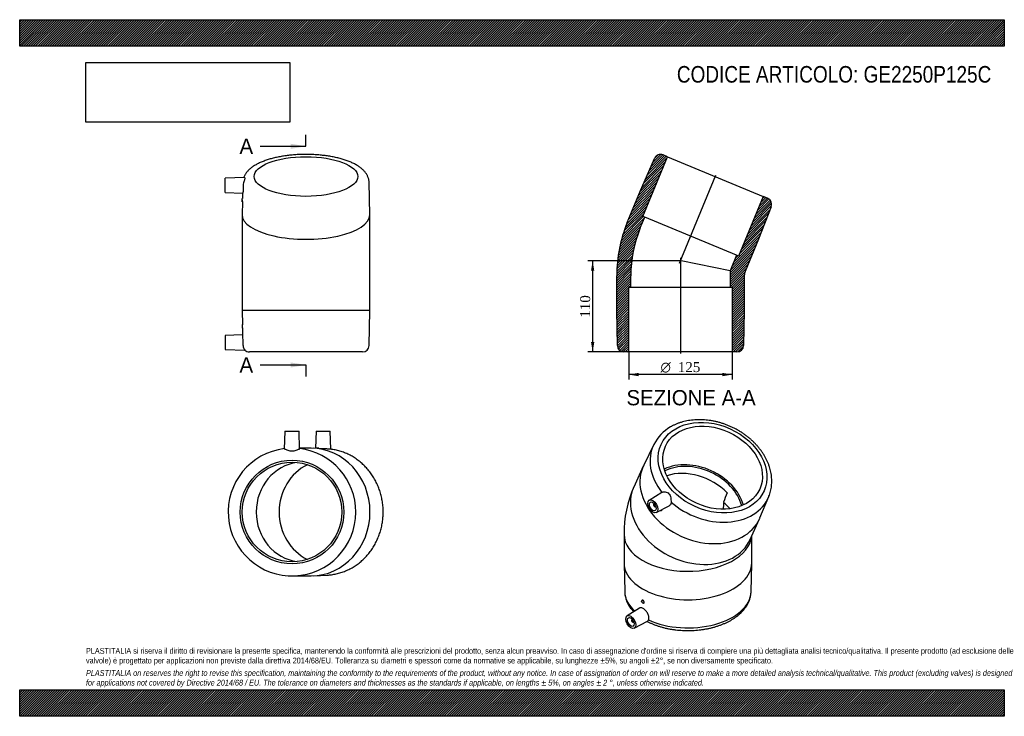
# Model space of a CAD drawing. Header units: millimetres. Extents: x 0 to 1188, y 0 to 840.
import ezdxf
from ezdxf.enums import TextEntityAlignment as Align
from ezdxf.lldxf.tags import DXFTag

# ---------------------------------------------------------------- set-up
doc = ezdxf.new("R2010")
doc.units = ezdxf.units.MM
doc.header["$LTSCALE"] = 4
for name, color, linetype in [('Default', 7, 'Continuous'), ('DV4_Default', 7, 'Continuous'), ('GE2250P125C', 7, 'Continuous')]:
    doc.layers.add(name, color=color, linetype=linetype)
doc.styles.add('SEACAD_Solid_Edge_ANSI', font='seans.ttf')
doc.styles.add('SEACAD_Solid_Edge_ANSI1_Symbols', font='semeca1.ttf')
doc.styles.add('SEACAD_Times_New_Roman', font='times.ttf')
tags = doc.linetypes.add('CENTER2', pattern=[28.575, 19.05, -3.175, 3.175, -3.175]).pattern_tags.tags
tags[10:11] = [DXFTag(74, 4), DXFTag(75, 0), DXFTag(340, '0'), DXFTag(46, 0.0), DXFTag(50, 0.0), DXFTag(44, 0.0), DXFTag(45, 0.0)]
tags[8:9] = [DXFTag(74, 4), DXFTag(75, 0), DXFTag(340, '0'), DXFTag(46, 0.0), DXFTag(50, 0.0), DXFTag(44, 0.0), DXFTag(45, 0.0)]
tags[6:7] = [DXFTag(74, 4), DXFTag(75, 0), DXFTag(340, '0'), DXFTag(46, 0.0), DXFTag(50, 0.0), DXFTag(44, 0.0), DXFTag(45, 0.0)]
tags[4:5] = [DXFTag(74, 4), DXFTag(75, 0), DXFTag(340, '0'), DXFTag(46, 0.0), DXFTag(50, 0.0), DXFTag(44, 0.0), DXFTag(45, 0.0)]
doc.dimstyles.new('ANSImm', dxfattribs={"dimtxt": 12, "dimasz": 12, "dimexe": 6, "dimexo": 0, "dimgap": 3, "dimtad": 1, "dimdsep": 46, "dimtxsty": 'SEACAD_Times_New_Roman', "dimblk1": '_SE_FILLED', "dimblk2": '_SE_FILLED', "dimsah": 1, "dimcen": 6, "dimazin": 0, "dimtfac": 0.85, "dimtdec": 3, "dimtofl": 0, "dimtmove": 0, "dimatfit": 3, "dimfxl": 1, "dimarcsym": 0})
picture_1 = doc.add_image_def('image1.jpg', size_in_pixel=(4302, 1260))

# ---------------------------------------------------------------- blocks, each defined once
blk = doc.blocks.new('SE')
at = {"layer": 'GE2250P125C', "color": 7, "linetype": 'Continuous'}
for p, q in [((765.1, 327.7), (752.9, 302.9)), ((752.3, 301.7), (741, 276.5)), ((774.6, 270), (759.6, 260.4)), ((893.2, 239.4), (903.8, 265)), ((765.7, 256.5), (765.2, 256.2)), ((767.2, 252.7), (767.7, 253)), ((768.1, 245.7), (783.8, 253.9)), ((774.2, 248.1), (774.4, 248.3)), ((881.3, 213.1), (892.6, 238.2)), ((729.2, 219.3), (729.2, 185)), ((883.2, 185), (883.2, 217.4)), ((729.2, 184.4), (730.1, 150)), ((882.4, 150), (883.2, 184.4)), ((751, 140), (750.8, 139.8)), ((752.8, 136.4), (753.1, 136.5)), ((747.7, 130.5), (732.9, 121.1)), ((739, 117.1), (738.6, 116.8)), ((740.6, 113.4), (741, 113.7)), ((741.4, 106.4), (757.6, 114.8))]:
    blk.add_line(p, q, dxfattribs=at)
for centre, radius, start, end in [((809.7, 305.5), 49.8, 119.2956, 153.3651), ((867.4, 220.8), 138.2, 156.2249, 180.6241), ((942, 229.5), 97, 155.7585, 162.8757), ((1009.9, 243.9), 161.2, 174.9884, 177.9103)]:
    blk.add_arc(centre, radius, start, end, dxfattribs=at)
for centre, major_axis, ratio in [((836, 299.8), (-62.1, 28.1), 0.754344), ((836, 299.8), (56.9, -25.8), 0.754344), ((763.9, 253.1), (-4.25, 7.36), 0.57735), ((763.9, 253.1), (-2.92, 5.07), 0.57735), ((751.8, 138.1), (-1, 1.73), 0.57735), ((737.3, 113.8), (4.25, -7.36), 0.57735), ((737.3, 113.8), (2.92, -5.07), 0.57735)]:
    blk.add_ellipse(centre, major_axis=major_axis, ratio=ratio, dxfattribs=at)
for centre, major_axis, ratio, start_param, end_param in [((833.9, 295.1), (69.4, -31.4), 0.754344, 3.118609, 4.104377), ((833.9, 295.1), (69.4, -31.4), 0.754344, -3.167202, -3.164576), ((822.5, 269.9), (70.2, -31.7), 0.754344, 3.118609, 6.283185), ((814.9, 253.2), (-56.9, 25.8), 0.754344, 3.715652, 5.709126), ((814.9, 253.2), (-54.7, 24.7), 0.754344, 3.697925, 5.726853), ((811.1, 244.8), (54.7, -24.7), 0.754344, 1.074737, 2.453161), ((811.1, 244.8), (-70.2, 31.7), 0.754344, 0, 3.141593), ((833.9, 295.1), (69.4, -31.4), 0.754344, 4.328283, 6.306744), ((766.2, 254.5), (-1, 1.73), 0.57735, 0, 3.709895), ((766.2, 254.5), (-1, 1.73), 0.57735, 5.714883, 6.283185), ((806.2, 234), (-59.4, 12.8), 0.675461, 3.846667, 4.057029), ((773.2, 249.8), (1, -1.73), 0.57735, 5.402516, 6.283185), ((773.2, 249.8), (1, -1.73), 0.57735, 0, 0.831279), ((822.5, 269.9), (70.2, -31.7), 0.754344, 0, 0.022984), ((806.2, 219.3), (77, 0), 0.57735, 3.14158, 6.235906), ((806.2, 185), (-77, 0), 0.57735, 0, 3.141593), ((806.2, 150.6), (-76.2, 0), 0.57735, 0.014143, 0.56926), ((806.2, 150.6), (-76.2, 0), 0.57735, 0.897351, 3.12745), ((739.6, 115.1), (1, -1.73), 0.57735, 2.57329, 6.283185), ((739.6, 115.1), (1, -1.73), 0.57735, 0, 0.568302)]:
    blk.add_ellipse(centre, major_axis=major_axis, ratio=ratio, start_param=start_param, end_param=end_param, dxfattribs=at)
for points, knots in [([(903.8, 265), (903.9, 265.1), (904.3, 266.2), (905.1, 268.4), (906, 271.4), (906.7, 274.6), (907.2, 277.7), (907.4, 281), (907.5, 284.3), (907.3, 287.6), (907, 290.9), (906.4, 294.3), (905.6, 297.6), (904.6, 301), (903.4, 304.3), (902, 307.6), (900.4, 310.9), (898.7, 314.1), (896.7, 317.3), (894.5, 320.4), (892.2, 323.4), (889.7, 326.4), (887, 329.3), (884.2, 332), (881.3, 334.7), (878.2, 337.2), (875, 339.6), (871.6, 341.9), (868.2, 344.1), (864.6, 346.1), (861, 347.9), (857.3, 349.7), (853.5, 351.2), (849.7, 352.6), (845.8, 353.9), (841.9, 354.9), (838, 355.8), (834, 356.6), (830.1, 357.1), (826.1, 357.5), (822.2, 357.7), (818.3, 357.7), (814.4, 357.5), (810.6, 357.1), (806.9, 356.6), (803.2, 355.9), (799.7, 355), (796.2, 353.9), (792.8, 352.7), (789.6, 351.3), (787.1, 350), (785.7, 349.2), (785.3, 349)], [0, 0, 0, 0, 0.002553, 0.022541, 0.042531, 0.062537, 0.082573, 0.102653, 0.122785, 0.142979, 0.163239, 0.183566, 0.203961, 0.224419, 0.244938, 0.265509, 0.286128, 0.306785, 0.327475, 0.348191, 0.368926, 0.389675, 0.410434, 0.4312, 0.45197, 0.472742, 0.493514, 0.514286, 0.535057, 0.555829, 0.576601, 0.597374, 0.618149, 0.638927, 0.659708, 0.680493, 0.701283, 0.722077, 0.742877, 0.763681, 0.784489, 0.805299, 0.826108, 0.846913, 0.867709, 0.888492, 0.909255, 0.929992, 0.950694, 0.971354, 0.991963, 1, 1, 1, 1]), ([(774.8, 270.1), (775.7, 270.6), (777.2, 270.8), (779.6, 270.5), (780.4, 270.3), (782, 269.6), (782.7, 269.1), (784, 267.8), (784.4, 267.1), (785.1, 265.4), (785.3, 264.5), (785.6, 262.7), (785.7, 261.8), (785.9, 260), (785.9, 259.1), (785.9, 258.4)], [0, 0, 0, 0, 0.25, 0.25, 0.375, 0.375, 0.5, 0.5, 0.625, 0.625, 0.75, 0.75, 0.875, 0.875, 1, 1, 1, 1]), ([(785.9, 258.4), (785.9, 257.8), (785.9, 257.2), (785.6, 256.1), (785.5, 255.6), (784.8, 254.6), (784.3, 254.2), (783.8, 253.9)], [0, 0, 0, 0, 0.0625, 0.0625, 0.125, 0.125, 0.2082621, 0.2082621, 0.2082621, 0.2082621]), ([(774.9, 249.2), (774.9, 249), (774.8, 248.8), (774.7, 248.5), (774.6, 248.4), (774.4, 248.3)], [0.3085103, 0.3085103, 0.3085103, 0.3085103, 0.375, 0.375, 0.4372304, 0.4372304, 0.4372304, 0.4372304]), ([(730.1, 150), (730.1, 149.7), (730.1, 148.6), (730.3, 146.5), (730.8, 144), (731.5, 141.5), (732.3, 139), (733.4, 136.5), (734.7, 134.1), (736.3, 131.7), (738, 129.4), (739.5, 127.5), (740.5, 126.5), (740.9, 126.1)], [0, 0, 0, 0, 0.0206001, 0.0836117, 0.1466658, 0.2099493, 0.2736326, 0.3378591, 0.4027354, 0.4683247, 0.5346427, 0.6016588, 0.6317614, 0.6317614, 0.6317614, 0.6317614]), ([(756.9, 114.4), (757.4, 114.2), (759.1, 113.3), (761.8, 112.1), (765.2, 110.7), (768.7, 109.4), (772.3, 108.2), (776, 107.2), (779.8, 106.2), (783.7, 105.4), (787.6, 104.8), (791.6, 104.2), (795.6, 103.8), (799.6, 103.6), (803.7, 103.4), (807.8, 103.4), (811.8, 103.5), (815.9, 103.7), (819.9, 104.1), (823.9, 104.6), (827.8, 105.3), (831.7, 106), (835.5, 106.9), (839.2, 107.9), (842.8, 109.1), (846.4, 110.3), (849.8, 111.7), (853.1, 113.2), (856.3, 114.8), (859.4, 116.5), (862.3, 118.4), (865, 120.3), (867.6, 122.3), (870, 124.5), (872.2, 126.7), (874.2, 129), (876, 131.4), (877.6, 133.8), (878.9, 136.3), (880.1, 138.9), (881, 141.4), (881.7, 144), (882.1, 146.6), (882.4, 148.7), (882.4, 149.7), (882.4, 150.1)], [0.016161, 0.016161, 0.016161, 0.016161, 0.0284003, 0.05223, 0.07604, 0.0998239, 0.1235784, 0.1473028, 0.1709981, 0.1946665, 0.218311, 0.2419353, 0.2655432, 0.289139, 0.3127271, 0.3363118, 0.3598978, 0.3834882, 0.4070875, 0.4307001, 0.4543307, 0.4779837, 0.5016634, 0.5253739, 0.5491187, 0.5729007, 0.5967218, 0.6205821, 0.6444798, 0.6684097, 0.6923626, 0.7163208, 0.7402582, 0.7641442, 0.7879414, 0.8116071, 0.8350969, 0.8583696, 0.8813928, 0.9041485, 0.926636, 0.948873, 0.970894, 0.9927476, 1, 1, 1, 1]), ([(758.7, 116.3), (759, 116.7), (759.1, 117.2), (759.3, 118.4), (759.3, 119), (759.1, 120.9), (758.7, 122.3), (757.3, 124.9), (756.4, 126.2), (754.4, 128.4), (753.3, 129.3), (751.1, 130.6), (750.1, 130.9), (748.6, 130.9), (748.1, 130.8), (747.7, 130.5)], [0, 0, 0, 0, 0.0625, 0.0625, 0.125, 0.125, 0.25, 0.25, 0.375, 0.375, 0.5, 0.5, 0.625, 0.625, 0.7046397, 0.7046397, 0.7046397, 0.7046397]), ([(753.1, 136.5), (753.3, 136.7), (753.5, 137), (753.5, 137.9), (753.3, 138.4), (752.8, 139.3), (752.4, 139.7), (751.7, 140.1), (751.3, 140.1), (751, 140), (751, 140), (751, 140)], [0.2501565, 0.2501565, 0.2501565, 0.2501565, 0.375, 0.375, 0.5, 0.5, 0.625, 0.625, 0.75, 0.75, 0.7501819, 0.7501819, 0.7501819, 0.7501819]), ([(757.6, 114.8), (757.7, 114.9), (757.8, 114.9), (758.2, 115.3), (758.5, 115.7), (758.7, 116.3)], [0.8290032, 0.8290032, 0.8290032, 0.8290032, 0.875, 0.875, 1, 1, 1, 1])]:
    blk.add_open_spline(points, degree=3, knots=knots, dxfattribs=at)
blk.add_open_spline([(774.6, 270), (774.7, 270), (774.8, 270.1), (774.8, 270.1)], degree=3, dxfattribs=at)
blk = doc.blocks.new('SE1')
at = {"layer": 'GE2250P125C', "color": 7, "linetype": 'Continuous'}
for p, q in [((320.1, 343.8), (319.3, 322)), ((320.1, 343.8), (337.1, 343.8)), ((337.8, 322), (337.1, 343.8)), ((357.8, 343.8), (357.1, 323.3)), ((357.8, 343.8), (374.8, 343.8)), ((375.5, 322), (374.8, 343.8)), ((351.5, 323.3), (337.8, 323.3)), ((366.5, 322.6), (355, 323.2)), ((360.8, 323.3), (356.8, 323.3)), ((356.8, 323.3), (356.8, 323.1)), ((360.8, 322.9), (360.8, 323.3)), ((328.6, 169.3), (335.5, 169.3)), ((335.5, 169.3), (351.5, 169.3)), ((355, 169.4), (371.1, 170.3))]:
    blk.add_line(p, q, dxfattribs=at)
for radius in [62.5, 60]:
    blk.add_circle((328.6, 246.3), radius, dxfattribs=at)
for centre, radius, start, end in [((328.6, 246.3), 77, 96.8886, 0), ((328.6, 270.1), 52.7, 99.3094, 100.1207), ((328.6, 270.1), 52.7, 79.876, 80.6883), ((328.6, 246.3), 77, 0, 83.1114)]:
    blk.add_arc(centre, radius, start, end, dxfattribs=at)
for centre, major_axis, start_param, end_param in [((351.5, 246.3), (0, 77), 3.141593, 6.283185), ((340.8, 246.3), (0, -60), 3.247879, 6.176899), ((370.7, 246.3), (0, 62.5), 0.420179, 2.721414), ((367.7, 246.3), (0, 76.2), 3.189896, 3.228684)]:
    blk.add_ellipse(centre, major_axis=major_axis, ratio=0.92388, start_param=start_param, end_param=end_param, dxfattribs=at)
for points, knots in [([(320.1, 322), (320.8, 322.1), (322, 321.6), (324.2, 320.8), (325, 320.5), (326.7, 320.1), (327.7, 320), (329.5, 320), (330.4, 320.1), (332.1, 320.5), (332.9, 320.8), (334.4, 321.3), (335.1, 321.6), (336.2, 321.9), (336.7, 322), (337.1, 322)], [0, 0, 0, 0, 0.25, 0.25, 0.375, 0.375, 0.5, 0.5, 0.625, 0.625, 0.75, 0.75, 0.875, 0.875, 1, 1, 1, 1]), ([(375.5, 322), (375.5, 322), (375.5, 322), (375.1, 322), (374.8, 322), (373.8, 322.1), (372.7, 322.2), (370.2, 322.4), (368.8, 322.5), (367, 322.6), (366.7, 322.6), (366.5, 322.6)], [0.0034198, 0.0034198, 0.0034198, 0.0034198, 0.0625, 0.0625, 0.125, 0.125, 0.25, 0.25, 0.375, 0.375, 0.3960346, 0.3960346, 0.3960346, 0.3960346]), ([(373.8, 170.5), (374.8, 170.6), (376.4, 170.7), (379.2, 171.2), (382, 171.7), (384.8, 172.4), (387.6, 173.2), (390.4, 174.2), (393.1, 175.2), (395.8, 176.4), (398.4, 177.7), (401, 179.1), (403.5, 180.6), (406, 182.2), (408.4, 183.9), (410.7, 185.8), (413, 187.7), (415.1, 189.7), (417.2, 191.9), (419.3, 194.1), (421.2, 196.4), (423.1, 198.8), (424.8, 201.2), (426.5, 203.8), (428.1, 206.4), (429.5, 209), (430.9, 211.8), (432.1, 214.6), (433.3, 217.4), (434.3, 220.3), (435.3, 223.3), (436.1, 226.2), (436.8, 229.2), (437.4, 232.3), (437.9, 235.4), (438.2, 238.4), (438.5, 241.5), (438.6, 244.6), (438.6, 247.7), (438.5, 250.8), (438.3, 253.9), (437.9, 257), (437.4, 260.1), (436.9, 263.1), (436.2, 266.2), (435.4, 269.1), (434.4, 272.1), (433.4, 275), (432.3, 277.8), (431, 280.7), (429.6, 283.4), (428.2, 286.1), (426.6, 288.7), (425, 291.2), (423.2, 293.7), (421.4, 296.1), (419.4, 298.4), (417.4, 300.6), (415.3, 302.8), (413.1, 304.8), (410.9, 306.8), (408.5, 308.6), (406.1, 310.3), (403.7, 312), (401.1, 313.5), (398.6, 314.9), (395.9, 316.2), (393.3, 317.4), (390.5, 318.4), (387.8, 319.4), (385, 320.2), (382.2, 320.9), (379.4, 321.5), (377.1, 321.8), (375.9, 322), (375.5, 322)], [0, 0, 0, 0, 0.011858, 0.02562, 0.039385, 0.053152, 0.066922, 0.080696, 0.094474, 0.108258, 0.122046, 0.135841, 0.149641, 0.163448, 0.177261, 0.191081, 0.204907, 0.21874, 0.232579, 0.246425, 0.260276, 0.274134, 0.287997, 0.301866, 0.31574, 0.329618, 0.343501, 0.357389, 0.371279, 0.385174, 0.399071, 0.412972, 0.426875, 0.44078, 0.454687, 0.468596, 0.482506, 0.496417, 0.510329, 0.524242, 0.538155, 0.552067, 0.56598, 0.579892, 0.593802, 0.607712, 0.62162, 0.635526, 0.64943, 0.663332, 0.67723, 0.691126, 0.705017, 0.718905, 0.732788, 0.746667, 0.76054, 0.774408, 0.788271, 0.802127, 0.815977, 0.82982, 0.843657, 0.857487, 0.87131, 0.885126, 0.898936, 0.912738, 0.926535, 0.940326, 0.954111, 0.967891, 0.981666, 0.995437, 1, 1, 1, 1])]:
    blk.add_open_spline(points, degree=3, knots=knots, dxfattribs=at)
blk = doc.blocks.new('SE2')
at = {"layer": 'GE2250P125C', "color": 7, "linetype": 'Continuous'}
for p, q in [((271.2, 649.6), (247.9, 648.8)), ((247.9, 631.8), (247.9, 648.8)), ((422.4, 604.9), (421.6, 643.9)), ((247.9, 631.8), (269.1, 631)), ((269, 631), (268.8, 624.2)), ((268.4, 620.3), (268.4, 624.3)), ((268.8, 624.3), (268.4, 624.3)), ((268.7, 620.8), (268.4, 604.9)), ((268.4, 620.3), (268.7, 620.3)), ((268.4, 604.7), (268.4, 565.9)), ((422.4, 565.9), (422.4, 604.7)), ((268.4, 565.9), (268.4, 531.3)), ((422.4, 531.3), (422.4, 565.9)), ((268.4, 531.3), (268.4, 489.3)), ((422.4, 489.3), (422.4, 531.3)), ((422.4, 489.3), (268.4, 489.3)), ((268.4, 489.3), (268.7, 472.2)), ((421.6, 447.1), (422.4, 489.3)), ((268.4, 472.3), (268.4, 468.3)), ((268.7, 472.3), (268.4, 472.3)), ((268.4, 468.3), (268.8, 468.3)), ((268.8, 468.3), (269, 460)), ((269, 460), (247.9, 459.3)), ((247.9, 459.3), (247.9, 442.3)), ((247.9, 442.3), (271.8, 441.4)), ((413.6, 439.3), (277.2, 439.3))]:
    blk.add_line(p, q, dxfattribs=at)
for centre, radius, start, end in [((244.5, 622.7), 24.4, 354.2422, 0), ((192.2, 468.7), 76.7, 359.6506, 2.6409), ((193.5, 449.2), 76.3, 358.4019, 8.1192), ((277.6, 446.8), 7.9, 177.4044, 222.2762), ((277.2, 447.3), 8, 226.7594, 270), ((413.6, 447.3), 8, 270, 358.8542)]:
    blk.add_arc(centre, radius, start, end, dxfattribs=at)
blk.add_ellipse((345.4, 650.9), major_axis=(-62.5, 0), ratio=0.382683, dxfattribs=at)
for start_param, end_param in [(3.133308, 6.283185), (0, 0.008284)]:
    blk.add_ellipse((345.4, 604.7), major_axis=(77, 0), ratio=0.382683, start_param=start_param, end_param=end_param, dxfattribs=at)
for points, knots in [([(345.4, 677.6), (344.8, 677.6), (343.4, 677.6), (340.7, 677.5), (337.7, 677.4), (334.7, 677.3), (331.7, 677.1), (328.7, 676.8), (325.7, 676.5), (322.8, 676.2), (319.9, 675.8), (317, 675.3), (314.2, 674.8), (311.4, 674.3), (308.7, 673.7), (306, 673.1), (303.4, 672.4), (300.9, 671.7), (298.4, 670.9), (296, 670), (293.7, 669.2), (291.4, 668.2), (289.2, 667.3), (287.1, 666.2), (285.1, 665.2), (283.2, 664), (281.4, 662.8), (279.6, 661.6), (278, 660.3), (276.5, 658.9), (275.2, 657.6), (273.9, 656.1), (272.9, 654.7), (271.9, 653.2), (271.1, 651.7), (270.6, 650.5), (270.3, 649.7), (270.3, 649.6)], [0, 0, 0, 0, 0.015008, 0.0434356, 0.0718684, 0.1003094, 0.1287633, 0.1572348, 0.1857289, 0.214251, 0.2428067, 0.2714021, 0.3000435, 0.3287381, 0.3574937, 0.3863185, 0.4152217, 0.4442131, 0.4733034, 0.5025035, 0.5318247, 0.5612776, 0.5908714, 0.6206114, 0.6504966, 0.6805146, 0.7106356, 0.7407967, 0.7708765, 0.8007338, 0.830198, 0.8590932, 0.8872713, 0.9146416, 0.9411825, 0.9669351, 0.9762035, 0.9762035, 0.9762035, 0.9762035]), ([(421.6, 643.9), (421.6, 643.9), (421.6, 644.4), (421.5, 645.5), (421.3, 646.9), (420.9, 648.4), (420.4, 649.9), (419.8, 651.3), (419.1, 652.7), (418.3, 654.1), (417.3, 655.5), (416.3, 656.8), (415, 658.2), (413.7, 659.5), (412.2, 660.8), (410.6, 662), (408.9, 663.2), (407, 664.4), (405.1, 665.5), (403, 666.6), (400.9, 667.6), (398.7, 668.5), (396.4, 669.5), (394, 670.3), (391.6, 671.1), (389.1, 671.9), (386.5, 672.6), (383.9, 673.3), (381.2, 673.9), (378.4, 674.5), (375.6, 675), (372.8, 675.5), (369.9, 675.9), (367, 676.3), (364.1, 676.6), (361.1, 676.9), (358.1, 677.2), (355.1, 677.3), (352, 677.5), (349, 677.6), (346.8, 677.6), (345.6, 677.6), (345.4, 677.6)], [0, 0, 0, 0, 0.000804, 0.022783, 0.044756, 0.06684, 0.089155, 0.111821, 0.13495, 0.158645, 0.18299, 0.208039, 0.233804, 0.260248, 0.287283, 0.314783, 0.342601, 0.3706, 0.398663, 0.426685, 0.454622, 0.482449, 0.510155, 0.53774, 0.565208, 0.592567, 0.619826, 0.646994, 0.674081, 0.701096, 0.728047, 0.754942, 0.781788, 0.808591, 0.835359, 0.862096, 0.888807, 0.915499, 0.942175, 0.96884, 0.994094, 1, 1, 1, 1]), ([(271.2, 649.6), (271.3, 649.6), (271.3, 649.6), (271.6, 649.5), (271.8, 649.3), (271.8, 648.5), (271.6, 648.1), (271.2, 646.9), (270.9, 646.2), (270.4, 644.8), (270.1, 644), (269.8, 642.2), (269.7, 641.3), (269.7, 640.4)], [0.3316925, 0.3316925, 0.3316925, 0.3316925, 0.375, 0.375, 0.5, 0.5, 0.625, 0.625, 0.75, 0.75, 0.875, 0.875, 1, 1, 1, 1]), ([(269.7, 640.4), (269.7, 639.6), (269.7, 638.9), (269.7, 637.4), (269.7, 636.7), (269.7, 634.6), (269.6, 633.5), (269.3, 631.8), (269.2, 631.2), (269.1, 631), (269.1, 631), (269.1, 631)], [0, 0, 0, 0, 0.0625, 0.0625, 0.125, 0.125, 0.25, 0.25, 0.375, 0.375, 0.4008814, 0.4008814, 0.4008814, 0.4008814])]:
    blk.add_open_spline(points, degree=3, knots=knots, dxfattribs=at)
blk = doc.blocks.new('SE4')
at = {"color": 7, "linetype": 'Continuous', "style": 'SEACAD_Solid_Edge_ANSI'}
blk.add_text('A', height=18.4, dxfattribs=at).set_placement((265.2, 696.6), align=Align.TOP_LEFT)
blk = doc.blocks.new('SE5')
at = {"color": 7, "linetype": 'Continuous', "style": 'SEACAD_Solid_Edge_ANSI'}
blk.add_text('A', height=18.4, dxfattribs=at).set_placement((265.2, 432.9), align=Align.TOP_LEFT)
blk = doc.blocks.new('SEANNOT_GROUP')
at = {"linetype": 'Continuous'}
blk.add_hatch(color=7, dxfattribs=at).paths.add_polyline_path([(327, 684.3), (345.4, 687.4), (327, 690.4)])
at = {"color": 7, "linetype": 'Continuous'}
blk.add_lwpolyline([(290.2, 687.4), (345.4, 687.4)], dxfattribs=at)
blk = doc.blocks.new('SEANNOT_GROUP1')
at = {"linetype": 'Continuous'}
blk.add_hatch(color=7, dxfattribs=at).paths.add_polyline_path([(327, 420.6), (345.4, 423.7), (327, 426.7)])
at = {"color": 7, "linetype": 'Continuous'}
blk.add_lwpolyline([(290.2, 423.7), (345.4, 423.7)], dxfattribs=at)
blk = doc.blocks.new('SE3')
at = {"layer": 'Default', "color": 7, "linetype": 'CENTER2'}
for p, q in [((345.4, 687.4), (345.4, 701.2)), ((345.4, 423.7), (345.4, 409.9))]:
    blk.add_line(p, q, dxfattribs=at)
at = {"layer": 'Default', "color": 7, "linetype": 'CENTER2', "const_width": 0.0001}
blk.add_lwpolyline([(345.4, 687.4), (345.4, 423.7)], dxfattribs=at)
at = {"layer": 'Default'}
for name in ['SE4', 'SEANNOT_GROUP', 'SE5', 'SEANNOT_GROUP1']:
    blk.add_blockref(name, (0, 0), dxfattribs=at)
blk = doc.blocks.new('SE6')
at = {"layer": 'GE2250P125C', "linetype": 'Continuous'}
h = blk.add_hatch(dxfattribs=at)
h.set_pattern_fill('LINE', scale=0.629921, angle=45, style=0)
edge = h.paths.add_edge_path()
edge.add_line((734.8, 439.3), (734.8, 517.3))
edge.add_line((734.8, 517.3), (737.3, 517.3))
edge.add_line((737.3, 517.3), (737.3, 531.3))
edge.add_arc((887.8, 531.3), 150.5, 157.5, 180, ccw=False)
edge.add_line((748.7, 588.9), (754.1, 601.8))
edge.add_line((754.1, 601.8), (751.8, 602.8))
edge.add_line((751.8, 602.8), (781.6, 674.8))
edge.add_line((781.6, 674.8), (776.4, 677))
edge.add_arc((773.3, 669.6), 8, 67.5, 156.3542)
edge.add_line((766, 672.8), (749.1, 634.2))
edge.add_line((749.1, 634.2), (733, 595.4))
edge.add_arc((887.8, 531.3), 167.5, 157.5, 180)
edge.add_line((720.3, 531.3), (720.3, 489.3))
edge.add_line((720.3, 489.3), (721.1, 447.1))
edge.add_arc((729.1, 447.3), 8, 181.1458, 270)
edge.add_line((729.1, 439.3), (734.8, 439.3))
h = blk.add_hatch(dxfattribs=at)
h.set_pattern_fill('LINE', scale=0.629921, angle=45, style=0)
edge = h.paths.add_edge_path()
edge.add_line((859.8, 517.3), (859.8, 439.3))
edge.add_line((859.8, 439.3), (865.4, 439.3))
edge.add_arc((865.4, 447.3), 8, 270, 358.8542)
edge.add_line((873.4, 447.1), (874.3, 489.3))
edge.add_line((874.3, 489.3), (874.3, 531.3))
edge.add_arc((887.8, 531.3), 13.5, 157.5, 180, ccw=False)
edge.add_line((875.3, 536.4), (891.4, 575.2))
edge.add_line((891.4, 575.2), (906.7, 614.5))
edge.add_arc((899.3, 617.4), 8, 338.6458, 427.5)
edge.add_line((902.3, 624.8), (897.1, 627))
edge.add_line((897.1, 627), (867.3, 554.9))
edge.add_line((867.3, 554.9), (865, 555.9))
edge.add_line((865, 555.9), (857.3, 537.3))
edge.add_line((857.3, 537.3), (857.3, 517.3))
edge.add_line((857.3, 517.3), (859.8, 517.3))
at = {"layer": 'DV4_Default', "color": 7, "linetype": 'CENTER2'}
for p, q in [((796.1, 546.5), (840, 652.5)), ((797.3, 552.8), (797.3, 437.5))]:
    blk.add_line(p, q, dxfattribs=at)
at = {"layer": 'GE2250P125C', "color": 7, "linetype": 'Continuous'}
for p, q in [((749.1, 634.2), (766, 672.8)), ((751.8, 602.8), (781.6, 674.8)), ((781.6, 674.8), (776.4, 677)), ((781.6, 674.8), (897.1, 627)), ((733, 595.4), (749.1, 634.2)), ((897.1, 627), (867.3, 554.9)), ((902.3, 624.8), (897.1, 627)), ((906.7, 614.5), (891.4, 575.2)), ((748.7, 588.9), (754.1, 601.8)), ((754.1, 601.8), (751.8, 602.8)), ((865, 555.9), (754.1, 601.8)), ((891.4, 575.2), (875.3, 536.4)), ((857.3, 537.3), (798.2, 549.1)), ((865, 555.9), (857.3, 537.3)), ((867.3, 554.9), (865, 555.9)), ((857.3, 537.3), (857.3, 517.3)), ((720.3, 489.3), (720.3, 531.3)), ((737.3, 517.3), (737.3, 531.3)), ((874.3, 531.3), (874.3, 489.3)), ((734.8, 439.3), (734.8, 517.3)), ((734.8, 517.3), (737.3, 517.3)), ((737.3, 517.3), (857.3, 517.3)), ((857.3, 517.3), (859.8, 517.3)), ((859.8, 517.3), (859.8, 439.3)), ((721.1, 447.1), (720.3, 489.3)), ((874.3, 489.3), (873.4, 447.1)), ((734.8, 439.3), (729.1, 439.3)), ((859.8, 439.3), (734.8, 439.3)), ((865.4, 439.3), (859.8, 439.3))]:
    blk.add_line(p, q, dxfattribs=at)
for centre, radius, start, end in [((773.3, 669.6), 8, 67.5, 156.3542), ((899.3, 617.4), 8, 338.6458, 67.5), ((887.8, 531.3), 167.5, 157.5, 180), ((887.8, 531.3), 150.5, 157.5, 180), ((887.8, 531.3), 13.5, 157.5, 180), ((729.1, 447.3), 8, 181.1458, 270), ((865.4, 447.3), 8, 270, 358.8542)]:
    blk.add_arc(centre, radius, start, end, dxfattribs=at)
blk = doc.blocks.new('GDimGGroup')
at = {"layer": 'Default', "linetype": 'Continuous'}
for points in [[(746.8, 410.1), (746.8, 414.1), (734.8, 412.1)], [(847.8, 410.1), (859.8, 412.1), (847.8, 414.1)]]:
    blk.add_hatch(color=7, dxfattribs=at).paths.add_polyline_path(points)
at = {"layer": 'Default', "color": 7, "linetype": 'Continuous'}
for p, q in [((734.8, 439.3), (734.8, 406.1)), ((859.8, 439.3), (859.8, 406.1)), ((859.8, 412.1), (734.8, 412.1))]:
    blk.add_line(p, q, dxfattribs=at)
for s, style, p in [('O', 'SEACAD_Solid_Edge_ANSI1_Symbols', (773.2, 427.1)), ('125', 'SEACAD_Times_New_Roman', (794.1, 427.1))]:
    blk.add_text(s, height=12, dxfattribs=dict(at, style=style)).set_placement(p, align=Align.TOP_LEFT)
blk = doc.blocks.new('DMBLK7')
at = {"layer": 'Default', "linetype": 'Continuous'}
for points in [[(689.3, 537.3), (693.3, 537.3), (691.3, 549.3)], [(689.3, 451.3), (691.3, 439.3), (693.3, 451.3)]]:
    blk.add_hatch(color=7, dxfattribs=at).paths.add_polyline_path(points)
at = {"layer": 'Default', "color": 7, "linetype": 'Continuous'}
for p, q in [((797.3, 549.3), (685.3, 549.3)), ((691.3, 549.3), (691.3, 439.3)), ((734.8, 439.3), (685.3, 439.3))]:
    blk.add_line(p, q, dxfattribs=at)
at = {"layer": 'Default', "color": 7, "linetype": 'Continuous', "style": 'SEACAD_Times_New_Roman'}
blk.add_text('110', height=12, rotation=90, dxfattribs=at).set_placement((676.3, 480.6), align=Align.TOP_LEFT)
blk = doc.blocks.new('_SE_FILLED')
at = {"color": 0}
blk.add_line((0, 0), (-1, 0), dxfattribs=at)
blk.add_solid([(0, 0), (-1, -0.1665), (-1, 0.1665), (0, 0)], dxfattribs=at)

msp = doc.modelspace()

# ---------------------------------------------------------------- hatches: boundary and pattern name
at = {"layer": 'Default', "linetype": 'Continuous'}
h = msp.add_hatch(dxfattribs=at)
h.set_pattern_fill('LINE', scale=0.629921, angle=45, style=0)
h.paths.add_polyline_path([(1188, 808), (1188, 840), (0, 840), (0, 808)])
for points in [[(1188, 808), (1188, 840), (0, 840), (0, 808)], [(1188, 0), (1188, 32), (0, 32), (0, 0)]]:
    msp.add_hatch(color=7, dxfattribs=at).paths.add_polyline_path(points)
h = msp.add_hatch(dxfattribs=at)
h.set_pattern_fill('LINE', scale=0.629921, angle=45, style=0)
h.paths.add_polyline_path([(1188, 0), (1188, 32), (0, 32), (0, 0)])

# ---------------------------------------------------------------- linework, layer by layer
at = {"layer": 'Default', "color": 7, "linetype": 'Continuous'}
for p, q in [((0, 840), (1188, 840)), ((0, 808), (0, 840)), ((1188, 840), (1188, 808)), ((1188, 808), (0, 808)), ((0, 32), (1188, 32)), ((0, 0), (0, 32)), ((1188, 32), (1188, 0)), ((1188, 0), (0, 0))]:
    msp.add_line(p, q, dxfattribs=at)

# ---------------------------------------------------------------- block references
at = {"layer": 'Default'}
for name in ['SE3', 'SE2', 'SE6', 'GDimGGroup', 'SE', 'SE1']:
    msp.add_blockref(name, (0, 0), dxfattribs=at)

# ---------------------------------------------------------------- texts
at = {"layer": 'Default', "color": 7, "linetype": 'Continuous', "style": 'SEACAD_Solid_Edge_ANSI'}
msp.add_text('SEZIONE A-A', height=18.4, dxfattribs=at).set_placement((732.137, 393.397), align=Align.TOP_LEFT)
at = {"layer": 'Default', "attachment_point": 1}
for s, insert, char_height, width in [('{\\fArial Narrow|b0||i0||c0|p34;\\C7;\\H20.;\\W1.;CODICE ARTICOLO: GE2250P125C}', (792.918, 784.134), 20, 378.57328), ("{\\fArial Narrow|b0||i0||c0|p34;\\C7;\\H7.;\\W1.;PLASTITALIA si riserva il diritto di revisionare la presente specifica, mantenendo la conformità alle prescrizioni del prodotto, senza alcun preavviso. In caso di assegnazione d'ordine si riserva di compiere una più dettagliata analisi tecnico/qualitativa. Il presente prodotto (ad esclusione delle \\P}{\\fArial Narrow|b0||i0||c0|p34;\\C7;\\H7.;\\W1.;valvole) è progettato per applicazioni non previste dalla direttiva 2014/68/EU. Tolleranza su diametri e spessori come da normative se applicabile, su lunghezze ±5%, su angoli ±2°, se non diversamente specificato.\\P}{\\fArial Narrow|b0||i0||c0|p34;\\C7;\\H2.;\\W1.;   \\P}{\\fArial Narrow|b0||i1||c0|p34;\\C7;\\H7.;\\W1.;PLASTITALIA on reserves the right to revise this specification, maintaining the conformity to the requirements of the product, without any notice. In case of assignation of order on will reserve to make a more detailed analysis technical/qualitative. This product (excluding valves) is designed \\P}{\\fArial Narrow|b0||i1||c0|p34;\\C7;\\H7.;\\W1.;for applications not covered by Directive 2014/68 / EU. The tolerance on diameters and thicknesses as the standards if applicable, on lengths ± 5%, on angles ± 2 °, unless otherwise indicated.\\P}", (80, 82.409), 7, 1028)]:
    msp.add_mtext(s, dxfattribs=dict(at, insert=insert, char_height=char_height, width=width))

# ---------------------------------------------------------------- dimensions: what is measured, and where the dimension line sits
at = {"layer": 'Default', "color": 7, "linetype": 'Continuous'}
dim = msp.add_linear_dim(base=(691.292, 439.27), p1=(797.275, 549.27), p2=(734.775, 439.27), angle=90, text='\\A1;<>', dimstyle='ANSImm', dxfattribs=at)
dim.commit()
dim.dimension.update_dxf_attribs({"geometry": 'DMBLK7', "text_midpoint": (691.292, 494.27), "dimtype": 160})

# ---------------------------------------------------------------- pictures from other files: only their frames are drawn
image = msp.add_image(picture_1, insert=(80, 716.413), size_in_units=(245.829, 72))
image.dxf.flags = 7

doc.saveas('drawing.dxf')
